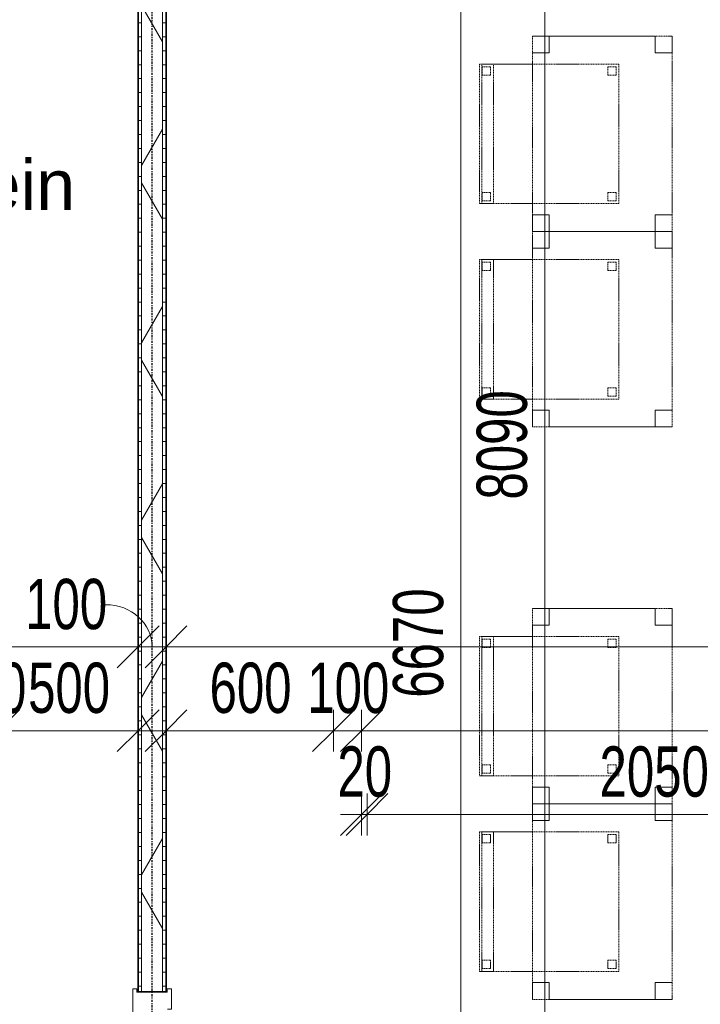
# Model space of a CAD drawing. Header units: millimetres. Extents: x -80560 to 110805, y -11020 to 52719.
# Tile 146 of 182: x 66821 to 69259, y 41795 to 45321. Entities that reach past the tile are written whole.
import ezdxf

# ---------------------------------------------------------------- set-up
doc = ezdxf.new("R2010")
doc.units = ezdxf.units.MM
doc.linetypes.add('CENTER2', pattern=[20, 8, -4, 4, -4])
doc.linetypes.add('DASHED2', pattern=[6, 4, -2])
for name, color, linetype, lineweight in [('A-ANNO-DIMS', 211, 'Continuous', 9), ('A-ANNO-DIMS-100', 211, 'Continuous', 9), ('A-AREA-IDEN', 2, 'Continuous', 9), ('A-GLAZ', 151, 'Continuous', 18), ('A-WALL', 113, 'Continuous', 35), ('A-WALL-PATT', 111, 'Continuous', 35), ('I-FURN', 30, 'Continuous', 18), ('I-WALL', 2, 'Continuous', 18), ('S-GRID', 1, 'Continuous', 9)]:
    doc.layers.add(name, color=color, linetype=linetype, lineweight=lineweight)
doc.styles.add('Arial', font='arial.ttf', dxfattribs={"height": 180})
doc.styles.add('Arial_6', font='arial.ttf', dxfattribs={"width": 0.7, "height": 180})
doc.dimstyles.new('n3o_1_8', dxfattribs={"dimscale": 304.8, "dimtxt": 183.646692, "dimasz": 0.492126, "dimexe": 0.246063, "dimexo": 0.0625, "dimgap": 0.032808, "dimtad": 1, "dimdec": 0, "dimdsep": 46, "dimtxsty": 'Arial_6', "dimblk1": 'OBLIQUE', "dimblk2": 'OBLIQUE', "dimsah": 1, "dimcen": 0.09, "dimdle": 0.246063, "dimazin": 0, "dimtfac": 1, "dimtdec": 4, "dimtix": 1, "dimtmove": 0, "dimatfit": 3, "dimfxl": 0.246063, "dimfxlon": 1, "dimtvp": 1, "dimtolj": 1, "dimtzin": 0, "dimarcsym": 2})
doc.dimstyles.new('n3o_1_8_1', dxfattribs={"dimscale": 304.8, "dimtxt": 183.646692, "dimasz": 0.492126, "dimexe": 0.246063, "dimexo": 0.0625, "dimgap": 0.032808, "dimtad": 1, "dimdec": 0, "dimdsep": 46, "dimtxsty": 'Arial_6', "dimblk1": 'OBLIQUE', "dimblk2": 'OBLIQUE', "dimsah": 1, "dimcen": 0.09, "dimdle": 0.246063, "dimazin": 0, "dimtfac": 1, "dimtdec": 4, "dimtix": 1, "dimtmove": 1, "dimatfit": 3, "dimfxl": 0.246063, "dimfxlon": 1, "dimtvp": 1, "dimtolj": 1, "dimtzin": 0, "dimarcsym": 2})
doc.dimstyles.new('n3o_1_8_3', dxfattribs={"dimscale": 304.8, "dimtxt": 183.646692, "dimasz": 0.492126, "dimexe": 0.246063, "dimexo": 0.0625, "dimgap": 0.032808, "dimtad": 1, "dimdec": 0, "dimdsep": 46, "dimtxsty": 'Arial_6', "dimblk1": 'OBLIQUE', "dimblk2": 'OBLIQUE', "dimsah": 1, "dimcen": 0.09, "dimdle": 0.246063, "dimazin": 0, "dimtfac": 1, "dimtdec": 4, "dimtix": 1, "dimtmove": 0, "dimatfit": 3, "dimfxl": 0.246063, "dimfxlon": 1, "dimtvp": 1, "dimtolj": 1, "dimtzin": 0, "dimarcsym": 2})
doc.dimstyles.new('n3o_1_8_4', dxfattribs={"dimscale": 304.8, "dimtxt": 183.646692, "dimasz": 0.492126, "dimexe": 0.246063, "dimexo": 0.0625, "dimgap": 0.032808, "dimtad": 1, "dimdec": 0, "dimdsep": 46, "dimtxsty": 'Arial_6', "dimblk1": 'OBLIQUE', "dimblk2": 'OBLIQUE', "dimsah": 1, "dimcen": 0.09, "dimdle": 0.246063, "dimazin": 0, "dimtfac": 1, "dimtdec": 4, "dimtix": 1, "dimtmove": 0, "dimatfit": 3, "dimfxl": 0.246063, "dimfxlon": 1, "dimtvp": 1, "dimtolj": 1, "dimtzin": 0, "dimarcsym": 2})
pattern_1 = [(3e-13, (67244.82, 43810), (-2e-13, 50), [])]

# ---------------------------------------------------------------- blocks, each defined once
blk = doc.blocks.new('82_tafel1 - tafel 500x700 2-30673039-DO_02 tweede verdieping')
at = {"layer": 'I-FURN', "linetype": 'DASHED2'}
for p, q in [((350, 250), (-350, 250)), ((-350, 250), (-350, -250)), ((350, 250), (-350, 250)), ((-350, 250), (-350, -250)), ((-350, 250), (-350, 190)), ((-290, 250), (-350, 250)), ((-290, 190), (-290, 250)), ((-290, 250), (290, 250)), ((-290, 250), (-290, 190)), ((290, 250), (290, 190)), ((290, 190), (290, 250)), ((350, 250), (290, 250)), ((350, -250), (350, 250)), ((350, -250), (350, 250)), ((350, 190), (350, 250)), ((-350, -190), (-350, 190)), ((-350, 190), (-290, 190)), ((-290, 190), (-350, 190)), ((290, 190), (350, 190)), ((350, 190), (290, 190)), ((350, 190), (350, -190)), ((-290, -190), (-350, -190)), ((-350, -190), (-290, -190)), ((-350, -190), (-350, -250)), ((-290, -250), (-290, -190)), ((-290, -190), (-290, -250)), ((350, -190), (290, -190)), ((290, -190), (290, -250)), ((290, -250), (290, -190)), ((290, -190), (350, -190)), ((350, -250), (350, -190)), ((-350, -250), (350, -250)), ((-350, -250), (350, -250)), ((-350, -250), (-290, -250)), ((290, -250), (-290, -250)), ((290, -250), (350, -250))]:
    blk.add_line(p, q, dxfattribs=at)
blk = doc.blocks.new('82_zitmeubel - stoel 500x500-V336-DO_02 tweede verdieping')
at = {"layer": 'I-FURN', "linetype": 'DASHED2'}
for p, q in [((-192.1, -73), (-192.1, 237)), ((-192.1, 237), (-192.1, -73)), ((-192.1, 237), (307.9, 237)), ((-192.1, 237), (307.9, 237)), ((-182.1, 226), (-182.1, 198)), ((-182.1, 198), (-182.1, 226)), ((-153.1, 227), (-181.1, 227)), ((-181.1, 227), (-153.1, 227)), ((-152.1, 198), (-152.1, 226)), ((-152.1, 226), (-152.1, 198)), ((267.9, 226), (267.9, 198)), ((267.9, 198), (267.9, 226)), ((296.9, 227), (268.9, 227)), ((268.9, 227), (296.9, 227)), ((297.9, 198), (297.9, 226)), ((297.9, 226), (297.9, 198)), ((307.9, 237), (307.9, -73)), ((307.9, -73), (307.9, 237)), ((-181.1, 197), (-153.1, 197)), ((-153.1, 197), (-181.1, 197)), ((268.9, 197), (296.9, 197)), ((296.9, 197), (268.9, 197)), ((-192.1, -213), (-192.1, -73)), ((-192.1, -73), (-192.1, -263)), ((307.9, -73), (307.9, -213)), ((307.9, -263), (307.9, -73)), ((-192.1, -254.1), (-192.1, -213)), ((307.9, -213), (-192.1, -213)), ((-182.1, -224), (-182.1, -252)), ((-182.1, -252), (-182.1, -224)), ((-153.1, -223), (-181.1, -223)), ((-181.1, -223), (-153.1, -223)), ((-152.1, -252), (-152.1, -224)), ((-152.1, -224), (-152.1, -252)), ((267.9, -224), (267.9, -252)), ((267.9, -252), (267.9, -224)), ((296.9, -223), (268.9, -223)), ((268.9, -223), (296.9, -223)), ((297.9, -252), (297.9, -224)), ((297.9, -224), (297.9, -252)), ((307.9, -213), (307.9, -254.1)), ((-192.1, -263), (-192.1, -254.1)), ((307.9, -254.1), (-192.1, -254.1)), ((-192.1, -263), (307.9, -263)), ((-192.1, -263), (307.9, -263)), ((-181.1, -253), (-153.1, -253)), ((-153.1, -253), (-181.1, -253)), ((268.9, -253), (296.9, -253)), ((296.9, -253), (268.9, -253)), ((307.9, -254.1), (307.9, -263))]:
    blk.add_line(p, q, dxfattribs=at)
for centre, start, end in [((-181.1, 226), 90, 180), ((-181.1, 226), 90, 180), ((-153.1, 226), 360, 90), ((-153.1, 226), 30, 90), ((-153.1, 226), 360, 30), ((268.9, 226), 90, 180), ((268.9, 226), 90, 180), ((296.9, 226), 360, 90), ((296.9, 226), 360, 90), ((-181.1, 198), 180, 270), ((-181.1, 198), 180, 270), ((-153.1, 198), 270, 0), ((-153.1, 198), 270, 0), ((268.9, 198), 180, 270), ((268.9, 198), 180, 270), ((296.9, 198), 270, 360), ((296.9, 198), 270, 315), ((296.9, 198), 315, 330), ((296.9, 198), 330, 360), ((-181.1, -224), 90, 180), ((-181.1, -224), 90, 180), ((-153.1, -224), 0, 90), ((-153.1, -224), 30, 90), ((-153.1, -224), 0, 30), ((268.9, -224), 90, 180), ((268.9, -224), 90, 180), ((296.9, -224), 0, 90), ((296.9, -224), 0, 90), ((-181.1, -252), 180, 270), ((-181.1, -252), 180, 270), ((-153.1, -252), 270, 0), ((-153.1, -252), 270, 315), ((-153.1, -252), 315, 330), ((-153.1, -252), 330, 0), ((268.9, -252), 180, 270), ((268.9, -252), 180, 270), ((296.9, -252), 270, 0), ((296.9, -252), 270, 0)]:
    blk.add_arc(centre, 1, start, end, dxfattribs=at)
blk = doc.blocks.new('82_zitmeubel - stoel 500x500-V337-DO_02 tweede verdieping')
at = {"layer": 'I-FURN', "linetype": 'DASHED2'}
for p, q in [((-192.1, -73), (-192.1, 237)), ((-192.1, 237), (-192.1, -73)), ((-192.1, 237), (307.9, 237)), ((-192.1, 237), (307.9, 237)), ((-182.1, 226), (-182.1, 198)), ((-182.1, 198), (-182.1, 226)), ((-153.1, 227), (-181.1, 227)), ((-181.1, 227), (-153.1, 227)), ((-152.1, 198), (-152.1, 226)), ((-152.1, 226), (-152.1, 198)), ((267.9, 226), (267.9, 198)), ((267.9, 198), (267.9, 226)), ((296.9, 227), (268.9, 227)), ((268.9, 227), (296.9, 227)), ((297.9, 198), (297.9, 226)), ((297.9, 226), (297.9, 198)), ((307.9, 237), (307.9, -73)), ((307.9, -73), (307.9, 237)), ((-181.1, 197), (-153.1, 197)), ((-153.1, 197), (-181.1, 197)), ((268.9, 197), (296.9, 197)), ((296.9, 197), (268.9, 197)), ((-192.1, -213), (-192.1, -73)), ((-192.1, -73), (-192.1, -263)), ((307.9, -73), (307.9, -213)), ((307.9, -263), (307.9, -73)), ((-192.1, -254.1), (-192.1, -213)), ((307.9, -213), (-192.1, -213)), ((-182.1, -224), (-182.1, -252)), ((-182.1, -252), (-182.1, -224)), ((-153.1, -223), (-181.1, -223)), ((-181.1, -223), (-153.1, -223)), ((-152.1, -252), (-152.1, -224)), ((-152.1, -224), (-152.1, -252)), ((267.9, -224), (267.9, -252)), ((267.9, -252), (267.9, -224)), ((296.9, -223), (268.9, -223)), ((268.9, -223), (296.9, -223)), ((297.9, -252), (297.9, -224)), ((297.9, -224), (297.9, -252)), ((307.9, -213), (307.9, -254.1)), ((-192.1, -263), (-192.1, -254.1)), ((307.9, -254.1), (-192.1, -254.1)), ((-192.1, -263), (307.9, -263)), ((-192.1, -263), (307.9, -263)), ((-181.1, -253), (-153.1, -253)), ((-153.1, -253), (-181.1, -253)), ((268.9, -253), (296.9, -253)), ((296.9, -253), (268.9, -253)), ((307.9, -254.1), (307.9, -263))]:
    blk.add_line(p, q, dxfattribs=at)
for centre, start, end in [((-181.1, 226), 90, 180), ((-181.1, 226), 90, 180), ((-153.1, 226), 360, 90), ((-153.1, 226), 360, 90), ((268.9, 226), 90, 180), ((268.9, 226), 90, 180), ((296.9, 226), 360, 90), ((296.9, 226), 360, 90), ((-181.1, 198), 180, 270), ((-181.1, 198), 180, 270), ((-153.1, 198), 270, 0), ((-153.1, 198), 270, 0), ((268.9, 198), 180, 195), ((268.9, 198), 180, 270), ((268.9, 198), 195, 270), ((296.9, 198), 270, 360), ((296.9, 198), 270, 360), ((-181.1, -224), 90, 180), ((-181.1, -224), 90, 180), ((-153.1, -224), 0, 90), ((-153.1, -224), 30, 90), ((-153.1, -224), 0, 30), ((268.9, -224), 90, 180), ((268.9, -224), 90, 180), ((296.9, -224), 0, 90), ((296.9, -224), 0, 90), ((-181.1, -252), 180, 270), ((-181.1, -252), 180, 225), ((-181.1, -252), 225, 270), ((-153.1, -252), 270, 0), ((-153.1, -252), 270, 315), ((-153.1, -252), 315, 330), ((-153.1, -252), 330, 0), ((268.9, -252), 180, 270), ((268.9, -252), 180, 270), ((296.9, -252), 270, 0), ((296.9, -252), 270, 0)]:
    blk.add_arc(centre, 1, start, end, dxfattribs=at)
blk = doc.blocks.new('82_zitmeubel - stoel 500x500-V338-DO_02 tweede verdieping')
at = {"layer": 'I-FURN', "linetype": 'DASHED2'}
for p, q in [((-192.1, -73), (-192.1, 237)), ((-192.1, 237), (-192.1, -73)), ((-192.1, 237), (307.9, 237)), ((-192.1, 237), (307.9, 237)), ((-182.1, 226), (-182.1, 198)), ((-182.1, 198), (-182.1, 226)), ((-153.1, 227), (-181.1, 227)), ((-181.1, 227), (-153.1, 227)), ((-152.1, 198), (-152.1, 226)), ((-152.1, 226), (-152.1, 198)), ((267.9, 226), (267.9, 198)), ((267.9, 198), (267.9, 226)), ((296.9, 227), (268.9, 227)), ((268.9, 227), (296.9, 227)), ((297.9, 198), (297.9, 226)), ((297.9, 226), (297.9, 198)), ((307.9, 237), (307.9, -73)), ((307.9, -73), (307.9, 237)), ((-181.1, 197), (-153.1, 197)), ((-153.1, 197), (-181.1, 197)), ((268.9, 197), (296.9, 197)), ((296.9, 197), (268.9, 197)), ((-192.1, -213), (-192.1, -73)), ((-192.1, -73), (-192.1, -263)), ((307.9, -73), (307.9, -213)), ((307.9, -263), (307.9, -73)), ((-192.1, -254.1), (-192.1, -213)), ((307.9, -213), (-192.1, -213)), ((-182.1, -224), (-182.1, -252)), ((-182.1, -252), (-182.1, -224)), ((-153.1, -223), (-181.1, -223)), ((-181.1, -223), (-153.1, -223)), ((-152.1, -252), (-152.1, -224)), ((-152.1, -224), (-152.1, -252)), ((267.9, -224), (267.9, -252)), ((267.9, -252), (267.9, -224)), ((296.9, -223), (268.9, -223)), ((268.9, -223), (296.9, -223)), ((297.9, -252), (297.9, -224)), ((297.9, -224), (297.9, -252)), ((307.9, -213), (307.9, -254.1)), ((-192.1, -263), (-192.1, -254.1)), ((307.9, -254.1), (-192.1, -254.1)), ((-192.1, -263), (307.9, -263)), ((-192.1, -263), (307.9, -263)), ((-181.1, -253), (-153.1, -253)), ((-153.1, -253), (-181.1, -253)), ((268.9, -253), (296.9, -253)), ((296.9, -253), (268.9, -253)), ((307.9, -254.1), (307.9, -263))]:
    blk.add_line(p, q, dxfattribs=at)
for centre, start, end in [((-181.1, 226), 90, 180), ((-181.1, 226), 90, 180), ((-153.1, 226), 360, 90), ((-153.1, 226), 360, 90), ((268.9, 226), 90, 180), ((268.9, 226), 90, 165), ((268.9, 226), 165, 180), ((296.9, 226), 360, 90), ((296.9, 226), 360, 90), ((-181.1, 198), 180, 270), ((-181.1, 198), 180, 270), ((-153.1, 198), 270, 0), ((-153.1, 198), 270, 0), ((268.9, 198), 180, 195), ((268.9, 198), 180, 270), ((268.9, 198), 195, 270), ((296.9, 198), 270, 360), ((296.9, 198), 270, 360), ((-181.1, -224), 90, 180), ((-181.1, -224), 90, 180), ((-153.1, -224), 0, 90), ((-153.1, -224), 30, 90), ((-153.1, -224), 0, 30), ((268.9, -224), 90, 180), ((268.9, -224), 90, 180), ((296.9, -224), 0, 90), ((296.9, -224), 0, 90), ((-181.1, -252), 180, 270), ((-181.1, -252), 180, 225), ((-181.1, -252), 225, 270), ((-153.1, -252), 270, 0), ((-153.1, -252), 270, 315), ((-153.1, -252), 315, 330), ((-153.1, -252), 330, 0), ((268.9, -252), 180, 270), ((268.9, -252), 180, 270), ((296.9, -252), 270, 0), ((296.9, -252), 270, 0)]:
    blk.add_arc(centre, 1, start, end, dxfattribs=at)
blk = doc.blocks.new('82_zitmeubel - stoel 500x500-V339-DO_02 tweede verdieping')
at = {"layer": 'I-FURN', "linetype": 'DASHED2'}
for p, q in [((-192.1, -73), (-192.1, 237)), ((-192.1, 237), (-192.1, -73)), ((-192.1, 237), (307.9, 237)), ((-192.1, 237), (307.9, 237)), ((-182.1, 226), (-182.1, 198)), ((-182.1, 198), (-182.1, 226)), ((-153.1, 227), (-181.1, 227)), ((-181.1, 227), (-153.1, 227)), ((-152.1, 198), (-152.1, 226)), ((-152.1, 226), (-152.1, 198)), ((267.9, 226), (267.9, 198)), ((267.9, 198), (267.9, 226)), ((296.9, 227), (268.9, 227)), ((268.9, 227), (296.9, 227)), ((297.9, 198), (297.9, 226)), ((297.9, 226), (297.9, 198)), ((307.9, 237), (307.9, -73)), ((307.9, -73), (307.9, 237)), ((-181.1, 197), (-153.1, 197)), ((-153.1, 197), (-181.1, 197)), ((268.9, 197), (296.9, 197)), ((296.9, 197), (268.9, 197)), ((-192.1, -213), (-192.1, -73)), ((-192.1, -73), (-192.1, -263)), ((307.9, -73), (307.9, -213)), ((307.9, -263), (307.9, -73)), ((-192.1, -254.1), (-192.1, -213)), ((307.9, -213), (-192.1, -213)), ((-182.1, -224), (-182.1, -252)), ((-182.1, -252), (-182.1, -224)), ((-153.1, -223), (-181.1, -223)), ((-181.1, -223), (-153.1, -223)), ((-152.1, -252), (-152.1, -224)), ((-152.1, -224), (-152.1, -252)), ((267.9, -224), (267.9, -252)), ((267.9, -252), (267.9, -224)), ((296.9, -223), (268.9, -223)), ((268.9, -223), (296.9, -223)), ((297.9, -252), (297.9, -224)), ((297.9, -224), (297.9, -252)), ((307.9, -213), (307.9, -254.1)), ((-192.1, -263), (-192.1, -254.1)), ((307.9, -254.1), (-192.1, -254.1)), ((-192.1, -263), (307.9, -263)), ((-192.1, -263), (307.9, -263)), ((-181.1, -253), (-153.1, -253)), ((-153.1, -253), (-181.1, -253)), ((268.9, -253), (296.9, -253)), ((296.9, -253), (268.9, -253)), ((307.9, -254.1), (307.9, -263))]:
    blk.add_line(p, q, dxfattribs=at)
for centre, start, end in [((-181.1, 226), 90, 180), ((-181.1, 226), 90, 180), ((-153.1, 226), 360, 90), ((-153.1, 226), 45, 90), ((-153.1, 226), 360, 45), ((268.9, 226), 90, 180), ((268.9, 226), 90, 180), ((296.9, 226), 360, 90), ((296.9, 226), 360, 90), ((-181.1, 198), 180, 270), ((-181.1, 198), 180, 270), ((-153.1, 198), 270, 0), ((-153.1, 198), 270, 0), ((268.9, 198), 180, 195), ((268.9, 198), 180, 270), ((268.9, 198), 195, 270), ((296.9, 198), 270, 360), ((296.9, 198), 270, 360), ((-181.1, -224), 90, 180), ((-181.1, -224), 90, 180), ((-153.1, -224), 0, 90), ((-153.1, -224), 30, 90), ((-153.1, -224), 0, 30), ((268.9, -224), 90, 180), ((268.9, -224), 90, 180), ((296.9, -224), 0, 90), ((296.9, -224), 0, 90), ((-181.1, -252), 180, 270), ((-181.1, -252), 180, 225), ((-181.1, -252), 225, 270), ((-153.1, -252), 270, 0), ((-153.1, -252), 270, 315), ((-153.1, -252), 315, 330), ((-153.1, -252), 330, 0), ((268.9, -252), 180, 270), ((268.9, -252), 180, 270), ((296.9, -252), 270, 0), ((296.9, -252), 270, 0)]:
    blk.add_arc(centre, 1, start, end, dxfattribs=at)
blk = doc.blocks.new('32_n3o_deur_enkel - 90x139_17_K_930_2410x1080-34072155-DO_02 tweede verdieping')
at = {"layer": 'A-GLAZ'}
for p, q in [((-467, 69.5), (-540, 69.5)), ((-540, 69.5), (-540, 54.5)), ((-540, 54.5), (-528, 54.5)), ((-528, 54.5), (-528, -54.5)), ((-467, 55.5), (-467, 69.5)), ((540, 69.5), (467, 69.5)), ((467, 69.5), (467, 55.5)), ((528, -54.5), (528, 54.5)), ((528, 54.5), (540, 54.5)), ((540, 54.5), (540, 69.5)), ((-450, -69.5), (-450, 15.5)), ((450, 15.5), (450, -69.5)), ((-528, -54.5), (-540, -54.5)), ((-540, -54.5), (-540, -69.5)), ((-540, -69.5), (-450, -69.5)), ((450, -69.5), (540, -69.5)), ((540, -54.5), (528, -54.5)), ((540, -69.5), (540, -54.5))]:
    blk.add_line(p, q, dxfattribs=at)
blk = doc.blocks.new('DIMBLOCK27-DO_02 tweede verdieping')
at = {"layer": 'A-ANNO-DIMS-100'}
for p, q in [((68701.2, 47839.5), (68626.2, 47914.5)), ((68701.2, 47914.5), (68701.2, 39750)), ((68776.2, 47839.5), (68626.2, 47839.5)), ((68701.2, 47839.5), (68776.2, 47764.5)), ((68701.2, 47839.5), (68776.2, 47839.5)), ((68701.2, 39750), (68626.2, 39825)), ((68776.2, 39750), (68626.2, 39750)), ((68701.2, 39750), (68776.2, 39675)), ((68701.2, 39750), (68776.2, 39750))]:
    blk.add_line(p, q, dxfattribs=at)
at = {"layer": 'A-ANNO-DIMS-100', "color": 0, "insert": (68457.5, 43602.6), "char_height": 180, "width": 461.094, "attachment_point": 1, "rotation": 90, "line_spacing_factor": 0.941778, "style": 'Arial_6'}
blk.add_mtext('8090', dxfattribs=at)
blk = doc.blocks.new('_Oblique')
at = {"color": 0, "linetype": 'ByBlock', "lineweight": -2}
blk.add_line((-0.5, -0.5), (0.5, 0.5), dxfattribs=at)
blk = doc.blocks.new('DIMBLOCK188-DO_02 tweede verdieping')
at = {"layer": 'A-ANNO-DIMS-100'}
for p, q in [((62167.3, 43074.8), (62242.3, 43149.8)), ((62167.3, 43149.8), (62167.3, 42999.8)), ((62167.3, 43074.8), (62167.3, 43149.8)), ((67244.8, 43074.8), (67319.8, 43149.8)), ((67244.8, 43149.8), (67244.8, 42999.8)), ((67244.8, 43074.8), (67244.8, 43149.8)), ((62167.3, 43074.8), (62092.3, 42999.8)), ((62167.3, 43074.8), (67244.8, 43074.8)), ((67244.8, 43074.8), (67169.8, 42999.8))]:
    blk.add_line(p, q, dxfattribs=at)
at = {"layer": 'A-ANNO-DIMS-100', "color": 0, "insert": (64513.9, 43318.5), "char_height": 180, "width": 461.094, "attachment_point": 1, "line_spacing_factor": 0.941778, "style": 'Arial_6'}
blk.add_mtext('5078', dxfattribs=at)
blk = doc.blocks.new('DIMBLOCK189-DO_02 tweede verdieping')
at = {"layer": 'A-ANNO-DIMS-100'}
for p, q in [((67244.8, 43074.8), (67319.8, 43149.8)), ((67244.8, 43149.8), (67244.8, 42999.8)), ((67244.8, 43074.8), (67244.8, 43149.8)), ((67344.8, 43074.8), (67419.8, 43149.8)), ((67344.8, 43149.8), (67344.8, 42999.8)), ((67344.8, 43074.8), (67344.8, 43149.8)), ((67244.8, 43074.8), (67169.8, 42999.8)), ((67244.8, 43074.8), (67344.8, 43074.8)), ((67344.8, 43074.8), (67269.8, 42999.8))]:
    blk.add_line(p, q, dxfattribs=at)
blk.add_ellipse((67128.4, 43074.8), major_axis=(166.5, 0), ratio=0.908695, start_param=0, end_param=1.570796, dxfattribs=at)
at = {"layer": 'A-ANNO-DIMS-100', "color": 0, "insert": (66840.2, 43318.5), "char_height": 180, "width": 345.821, "attachment_point": 1, "line_spacing_factor": 0.941778, "style": 'Arial_6'}
blk.add_mtext('100', dxfattribs=at)
blk = doc.blocks.new('DIMBLOCK190-DO_02 tweede verdieping')
at = {"layer": 'A-ANNO-DIMS-100'}
for p, q in [((67344.8, 43074.8), (67419.8, 43149.8)), ((67344.8, 43149.8), (67344.8, 42999.8)), ((67344.8, 43074.8), (67344.8, 43149.8)), ((75344.8, 43074.8), (75419.8, 43149.8)), ((75344.8, 43149.8), (75344.8, 42999.8)), ((75344.8, 43074.8), (75344.8, 43149.8)), ((67344.8, 43074.8), (67269.8, 42999.8)), ((67344.8, 43074.8), (75344.8, 43074.8)), ((75344.8, 43074.8), (75269.8, 42999.8))]:
    blk.add_line(p, q, dxfattribs=at)
at = {"layer": 'A-ANNO-DIMS-100', "color": 0, "insert": (71152.7, 43318.5), "char_height": 180, "width": 461.094, "attachment_point": 1, "line_spacing_factor": 0.941778, "style": 'Arial_6'}
blk.add_mtext('8000', dxfattribs=at)
blk = doc.blocks.new('DIMBLOCK432-DO_02 tweede verdieping')
at = {"layer": 'A-ANNO-DIMS-100'}
for p, q in [((66644.8, 42774.8), (66719.8, 42849.8)), ((66644.8, 42699.8), (66644.8, 42849.8)), ((66744.8, 42774.8), (66819.8, 42849.8)), ((66744.8, 42699.8), (66744.8, 42849.8)), ((66644.8, 42774.8), (66569.8, 42699.8)), ((66644.8, 42774.8), (66744.8, 42774.8)), ((66644.8, 42774.8), (66644.8, 42699.8)), ((66744.8, 42774.8), (66669.8, 42699.8)), ((66744.8, 42774.8), (66744.8, 42699.8))]:
    blk.add_line(p, q, dxfattribs=at)
at = {"layer": 'A-ANNO-DIMS-100', "color": 0, "insert": (66550.7, 43018.5), "char_height": 180, "width": 345.821, "attachment_point": 1, "line_spacing_factor": 0.941778, "style": 'Arial_6'}
blk.add_mtext('100', dxfattribs=at)
blk = doc.blocks.new('DIMBLOCK433-DO_02 tweede verdieping')
at = {"layer": 'A-ANNO-DIMS-100'}
for p, q in [((66744.8, 42774.8), (66819.8, 42849.8)), ((66744.8, 42699.8), (66744.8, 42849.8)), ((67244.8, 42774.8), (67319.8, 42849.8)), ((67244.8, 42849.8), (67244.8, 42699.8)), ((67244.8, 42774.8), (67244.8, 42849.8)), ((66744.8, 42774.8), (66669.8, 42699.8)), ((66744.8, 42774.8), (67319.8, 42774.8)), ((66744.8, 42774.8), (66744.8, 42699.8)), ((67244.8, 42774.8), (67169.8, 42699.8))]:
    blk.add_line(p, q, dxfattribs=at)
at = {"layer": 'A-ANNO-DIMS-100', "color": 0, "insert": (66850.7, 43018.5), "char_height": 180, "width": 345.821, "attachment_point": 1, "line_spacing_factor": 0.941778, "style": 'Arial_6'}
blk.add_mtext('500', dxfattribs=at)
blk = doc.blocks.new('DIMBLOCK434-DO_02 tweede verdieping')
at = {"layer": 'A-ANNO-DIMS-100'}
for p, q in [((67344.8, 42774.8), (67419.8, 42849.8)), ((67344.8, 42849.8), (67344.8, 42699.8)), ((67344.8, 42774.8), (67344.8, 42849.8)), ((67944.8, 42774.8), (68019.8, 42849.8)), ((67944.8, 42699.8), (67944.8, 42849.8)), ((67269.8, 42774.8), (67944.8, 42774.8)), ((67344.8, 42774.8), (67269.8, 42699.8)), ((67944.8, 42774.8), (67869.8, 42699.8)), ((67944.8, 42774.8), (67944.8, 42699.8))]:
    blk.add_line(p, q, dxfattribs=at)
at = {"layer": 'A-ANNO-DIMS-100', "color": 0, "insert": (67500.7, 43018.5), "char_height": 180, "width": 345.821, "attachment_point": 1, "line_spacing_factor": 0.941778, "style": 'Arial_6'}
blk.add_mtext('600', dxfattribs=at)
blk = doc.blocks.new('DIMBLOCK435-DO_02 tweede verdieping')
at = {"layer": 'A-ANNO-DIMS-100'}
for p, q in [((67944.8, 42774.8), (68019.8, 42849.8)), ((67944.8, 42699.8), (67944.8, 42849.8)), ((68044.8, 42774.8), (68119.8, 42849.8)), ((68044.8, 42699.8), (68044.8, 42849.8)), ((67944.8, 42774.8), (67869.8, 42699.8)), ((67944.8, 42774.8), (68044.8, 42774.8)), ((67944.8, 42774.8), (67944.8, 42699.8)), ((68044.8, 42774.8), (67969.8, 42699.8)), ((68044.8, 42774.8), (68044.8, 42699.8))]:
    blk.add_line(p, q, dxfattribs=at)
at = {"layer": 'A-ANNO-DIMS-100', "color": 0, "insert": (67850.7, 43018.5), "char_height": 180, "width": 345.821, "attachment_point": 1, "line_spacing_factor": 0.941778, "style": 'Arial_6'}
blk.add_mtext('100', dxfattribs=at)
blk = doc.blocks.new('DIMBLOCK436-DO_02 tweede verdieping')
at = {"layer": 'A-ANNO-DIMS-100'}
for p, q in [((68044.8, 42774.8), (68119.8, 42849.8)), ((68044.8, 42699.8), (68044.8, 42849.8)), ((75344.8, 42774.8), (75419.8, 42849.8)), ((75344.8, 42849.8), (75344.8, 42699.8)), ((75344.8, 42774.8), (75344.8, 42849.8)), ((68044.8, 42774.8), (67969.8, 42699.8)), ((68044.8, 42774.8), (75419.8, 42774.8)), ((68044.8, 42774.8), (68044.8, 42699.8)), ((75344.8, 42774.8), (75269.8, 42699.8))]:
    blk.add_line(p, q, dxfattribs=at)
at = {"layer": 'A-ANNO-DIMS-100', "color": 0, "insert": (71502.7, 43018.5), "char_height": 180, "width": 461.094, "attachment_point": 1, "line_spacing_factor": 0.941778, "style": 'Arial_6'}
blk.add_mtext('7300', dxfattribs=at)
blk = doc.blocks.new('DIMBLOCK437-DO_02 tweede verdieping')
at = {"layer": 'A-ANNO-DIMS-100'}
for p, q in [((68044.8, 42474.8), (68119.8, 42549.8)), ((68044.8, 42399.8), (68044.8, 42549.8)), ((68064.8, 42474.8), (68139.8, 42549.8)), ((68064.8, 42399.8), (68064.8, 42549.8)), ((67969.8, 42474.8), (68064.8, 42474.8)), ((68044.8, 42474.8), (67969.8, 42399.8)), ((68064.8, 42474.8), (67989.8, 42399.8)), ((68044.8, 42474.8), (68044.8, 42399.8)), ((68064.8, 42474.8), (68064.8, 42399.8))]:
    blk.add_line(p, q, dxfattribs=at)
at = {"layer": 'A-ANNO-DIMS-100', "color": 0, "insert": (67958.8, 42718.5), "char_height": 180, "width": 230.547, "attachment_point": 1, "line_spacing_factor": 0.941778, "style": 'Arial_6'}
blk.add_mtext('20', dxfattribs=at)
blk = doc.blocks.new('DIMBLOCK438-DO_02 tweede verdieping')
at = {"layer": 'A-ANNO-DIMS-100'}
for p, q in [((68064.8, 42474.8), (68139.8, 42549.8)), ((68064.8, 42399.8), (68064.8, 42549.8)), ((70114.8, 42474.8), (70189.8, 42549.8)), ((70114.8, 42399.8), (70114.8, 42549.8)), ((68064.8, 42474.8), (67989.8, 42399.8)), ((68064.8, 42474.8), (70114.8, 42474.8)), ((68064.8, 42474.8), (68064.8, 42399.8)), ((70114.8, 42474.8), (70039.8, 42399.8)), ((70114.8, 42474.8), (70114.8, 42399.8))]:
    blk.add_line(p, q, dxfattribs=at)
at = {"layer": 'A-ANNO-DIMS-100', "color": 0, "insert": (68897.7, 42718.5), "char_height": 180, "width": 461.094, "attachment_point": 1, "line_spacing_factor": 0.941778, "style": 'Arial_6'}
blk.add_mtext('2050', dxfattribs=at)
blk = doc.blocks.new('DIMBLOCK630-DO_02 tweede verdieping')
at = {"layer": 'A-ANNO-DIMS-100'}
for p, q in [((68401.2, 46420), (68326.2, 46495)), ((68326.2, 46420), (68476.2, 46420)), ((68401.2, 46420), (68326.2, 46420)), ((68401.2, 46420), (68401.2, 39675)), ((68401.2, 46420), (68476.2, 46345)), ((68401.2, 39750), (68326.2, 39825)), ((68476.2, 39750), (68326.2, 39750)), ((68401.2, 39750), (68476.2, 39675)), ((68401.2, 39750), (68476.2, 39750))]:
    blk.add_line(p, q, dxfattribs=at)
at = {"layer": 'A-ANNO-DIMS-100', "color": 0, "insert": (68157.5, 42892.9), "char_height": 180, "width": 461.094, "attachment_point": 1, "rotation": 90, "line_spacing_factor": 0.941778, "style": 'Arial_6'}
blk.add_mtext('6670', dxfattribs=at)

msp = doc.modelspace()

# ---------------------------------------------------------------- hatches: boundary and pattern name
at = {"layer": 'A-WALL-PATT', "lineweight": 18}
h = msp.add_hatch(dxfattribs=at)
h.set_pattern_fill('FP_33', color=256, angle=90, style=0, pattern_type=2)
h.set_pattern_definition(pattern_1)
h.paths.add_polyline_path([(67257.3, 40120), (67257.3, 40780), (67244.8, 40780), (67244.8, 40120)], flags=0)
h.paths.add_polyline_path([(67244.8, 41840), (67257.3, 41840), (67257.3, 46420), (67244.8, 46420), (67244.8, 41915.6)], flags=0)
h.paths.add_polyline_path([(67244.8, 47480), (67257.3, 47480), (67257.3, 47500), (67244.8, 47500)], flags=0)
h = msp.add_hatch(dxfattribs=at)
h.set_pattern_fill('FP_2', color=256, style=0, pattern_type=2)
h.set_pattern_definition([(60, (24894.82, 0), (-274.963, 158.75), []), (120, (24894.82, 0), (-274.963, -158.75), [])])
h.paths.add_polyline_path([(67332.3, 40107.5), (67332.3, 40780), (67257.3, 40780), (67257.3, 40107.5)], flags=0)
h.paths.add_polyline_path([(67332.3, 41840), (67332.3, 46420), (67257.3, 46420), (67257.3, 41840)], flags=0)
h.paths.add_polyline_path([(67332.3, 47480), (67332.3, 47500), (67257.3, 47500), (67257.3, 47480)], flags=0)
h = msp.add_hatch(dxfattribs=at)
h.set_pattern_fill('FP_33', color=256, angle=90, style=0, pattern_type=2)
h.set_pattern_definition(pattern_1)
h.paths.add_polyline_path([(67344.8, 40120), (67344.8, 40780), (67332.3, 40780), (67332.3, 40120)], flags=0)
h.paths.add_polyline_path([(67332.3, 41840), (67344.8, 41840), (67344.8, 46420), (67332.3, 46420), (67332.3, 41915.6)], flags=0)
h.paths.add_polyline_path([(67332.3, 47480), (67344.8, 47480), (67344.8, 47500), (67332.3, 47500)], flags=0)

# ---------------------------------------------------------------- linework, layer by layer
at = {"layer": 'A-WALL', "lineweight": 18}
for p, q in [((67257.3, 46420), (67257.3, 41840)), ((67332.3, 46420), (67332.3, 41840))]:
    msp.add_line(p, q, dxfattribs=at)
at = {"layer": 'I-WALL', "lineweight": 35}
for p, q in [((67244.8, 46420), (67244.8, 41840)), ((67344.8, 41840), (67344.8, 46420)), ((67244.8, 41840), (67344.8, 41840))]:
    msp.add_line(p, q, dxfattribs=at)
at = {"layer": 'S-GRID', "linetype": 'CENTER2', "lineweight": 25}
msp.add_line((67294.8, 4383.3), (67294.8, 52119.1), dxfattribs=at)

# ---------------------------------------------------------------- block references
at = {"layer": 'A-GLAZ', "rotation": 269.9999999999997}
msp.add_blockref('32_n3o_deur_enkel - 90x139_17_K_930_2410x1080-34072155-DO_02 tweede verdieping', (67294.8, 41310), dxfattribs=at)
at = {"layer": 'I-FURN', "linetype": 'DASHED2', "rotation": 269.9999999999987}
for name, p in [('82_tafel1 - tafel 500x700 2-30673039-DO_02 tweede verdieping', (68907.3, 44912.5)), ('82_zitmeubel - stoel 500x500-V338-DO_02 tweede verdieping', (68730.3, 44970.4)), ('82_tafel1 - tafel 500x700 2-30673039-DO_02 tweede verdieping', (68907.3, 44212.5)), ('82_zitmeubel - stoel 500x500-V339-DO_02 tweede verdieping', (68730.3, 44270.4)), ('82_tafel1 - tafel 500x700 2-30673039-DO_02 tweede verdieping', (68907.3, 42862.5)), ('82_zitmeubel - stoel 500x500-V336-DO_02 tweede verdieping', (68730.3, 42920.4)), ('82_tafel1 - tafel 500x700 2-30673039-DO_02 tweede verdieping', (68907.3, 42162.5)), ('82_zitmeubel - stoel 500x500-V337-DO_02 tweede verdieping', (68730.3, 42220.4))]:
    msp.add_blockref(name, p, dxfattribs=at)

# ---------------------------------------------------------------- texts
at = {"layer": 'A-AREA-IDEN', "insert": (63469.8, 44819.6), "char_height": 180, "width": 4136.707, "attachment_point": 1, "style": 'Arial'}
msp.add_mtext('Algemene onderwijsruimte klein', dxfattribs=at)

# ---------------------------------------------------------------- dimensions: what is measured, and where the dimension line sits
at = {"layer": 'A-ANNO-DIMS'}
for base, p1, p2, dimstyle, override, picture, middle in [((68701.1834246, 39750), (68776.1834246, 47839.5), (68776.1834246, 39750), 'n3o_1_8', {"dimpost": '<>', "dimfxl": 8089.5}, 'DIMBLOCK27-DO_02 tweede verdieping', (68599.2802863, 43794.75)), ((68401.2, 39750), (68326.2, 46420), (68476.2, 39750), 'n3o_1_8_4', {"dimpost": '<>', "dimfxl": 6671.686443}, 'DIMBLOCK630-DO_02 tweede verdieping', (68299.3, 43085))]:
    dim = msp.add_linear_dim(base=base, p1=p1, p2=p2, angle=90, dimstyle=dimstyle, override=override, dxfattribs=at)
    dim.commit()
    dim.dimension.update_dxf_attribs({"geometry": picture, "text_midpoint": middle})
for base, p1, p2, dimstyle, override, picture, middle in [((67244.8189632, 43074.8073536), (62167.3189632, 43149.8073536), (67244.8189632, 43149.8073536), 'n3o_1_8', {"dimpost": '<>', "dimfxl": 5077.5}, 'DIMBLOCK188-DO_02 tweede verdieping', (64706.0689632, 43176.7104919)), ((75344.8, 43074.8), (67344.8, 43149.8), (75344.8, 43149.8), 'n3o_1_8', {"dimpost": '<>', "dimfxl": 8000}, 'DIMBLOCK190-DO_02 tweede verdieping', (71344.8, 43176.7)), ((66744.8, 42774.8), (66644.8, 42699.8), (66744.8, 42699.8), 'n3o_1_8_3', {"dimpost": '<>', "dimfxl": 100}, 'DIMBLOCK432-DO_02 tweede verdieping', (66694.8, 42876.7)), ((67244.8, 42774.8), (66744.8, 42699.8), (67244.8, 42849.8), 'n3o_1_8_3', {"dimpost": '<>', "dimfxl": 522.015325}, 'DIMBLOCK433-DO_02 tweede verdieping', (66994.8, 42876.7)), ((67944.8, 42774.8), (67344.8, 42849.8), (67944.8, 42699.8), 'n3o_1_8_3', {"dimpost": '<>', "dimfxl": 618.465844}, 'DIMBLOCK434-DO_02 tweede verdieping', (67644.8, 42876.7)), ((68044.8, 42774.8), (67944.8, 42699.8), (68044.8, 42699.8), 'n3o_1_8_3', {"dimpost": '<>', "dimfxl": 100}, 'DIMBLOCK435-DO_02 tweede verdieping', (67994.8, 42876.7)), ((75344.8, 42774.8), (68044.8, 42699.8), (75344.8, 42849.8), 'n3o_1_8_3', {"dimpost": '<>', "dimfxl": 7301.540933}, 'DIMBLOCK436-DO_02 tweede verdieping', (71694.8, 42876.8)), ((68064.8, 42474.8), (68044.8, 42399.8), (68064.8, 42399.8), 'n3o_1_8_3', {"dimpost": '<>', "dimfxl": 20}, 'DIMBLOCK437-DO_02 tweede verdieping', (68054.8, 42576.7)), ((70114.8, 42474.8), (68064.8, 42399.8), (70114.8, 42399.8), 'n3o_1_8_3', {"dimpost": '<>', "dimfxl": 2050}, 'DIMBLOCK438-DO_02 tweede verdieping', (69089.8, 42576.7))]:
    dim = msp.add_linear_dim(base=base, p1=p1, p2=p2, dimstyle=dimstyle, override=override, dxfattribs=at)
    dim.commit()
    dim.dimension.update_dxf_attribs({"geometry": picture, "text_midpoint": middle})
dim = msp.add_linear_dim(base=(67344.8, 43074.8), p1=(67244.8, 43149.8), p2=(67344.8, 43149.8), dimstyle='n3o_1_8_1', override={"dimpost": '<>', "dimfxl": 100}, dxfattribs=at)
dim.commit()
dim.dimension.update_dxf_attribs({"geometry": 'DIMBLOCK189-DO_02 tweede verdieping', "text_midpoint": (67013.1, 43198.5), "dimtype": 160})

doc.saveas('drawing.dxf')
